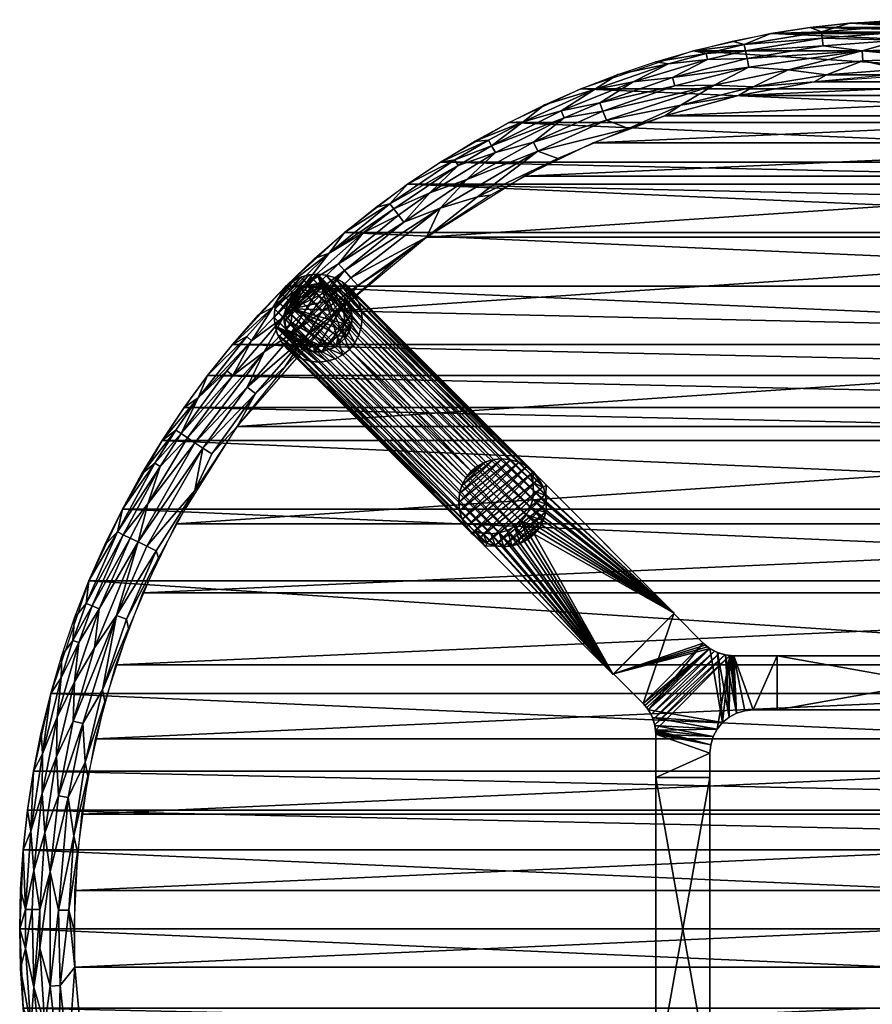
# Model space of a CAD drawing. Header units: inches. Extents: x -21 to 21, y -21 to 21.
# Tile 2 of 4: x -21 to -1.3, y -1.7 to 21. Entities that reach past the tile are written whole.
import ezdxf

# ---------------------------------------------------------------- set-up
doc = ezdxf.new("R2010")
doc.units = ezdxf.units.IN
doc.header["$MEASUREMENT"] = 0
for name, color, linetype in [('AFUTL-3-EDPL', 19, 'Continuous'), ('AFUTL-3-GDPL', 19, 'Continuous'), ('AFUTL-3-HWPT', 4, 'Continuous'), ('AFUTL-3-LGWD', 15, 'Continuous'), ('AFUTL-3-TPWD', 15, 'Continuous')]:
    doc.layers.add(name, color=color, linetype=linetype)

msp = doc.modelspace()

# ---------------------------------------------------------------- meshes
at = {"layer": 'AFUTL-3-EDPL'}
mesh = msp.add_polyface(dxfattribs=at)
corners = [(-0.646, 19.857, 28.505), (-2.362, 19.727, 28.505), (-1.523, 20.052, 28.592), (-2.442, 20.394, 28.871), (-4.198, 20.107, 28.871), (-4.234, 20.281, 29.056), (-3.253, 19.845, 28.592), (-4.06, 19.448, 28.505), (-4.959, 19.489, 28.592), (-2.481, 20.718, 29.266), (-2.463, 20.572, 29.056), (-4.265, 20.426, 29.266), (-0.673, 20.708, 29.056), (0.22, 20.334, 28.715), (0.218, 20.108, 28.592), (-1.541, 20.277, 28.715), (-3.647, 20.681, 29.547), (-0.667, 20.529, 28.871), (-0.678, 20.855, 29.266), (-4.156, 19.906, 28.715), (-0.916, 20.98, 29.547), (-1.83, 20.92, 29.547), (-2.741, 20.82, 29.547), (-5.109, 20.079, 29.056), (-2.651, 19.567, 28.476), (-4.394, 19.251, 28.476), (-0.886, 19.726, 28.476), (0, 21, 29.547), (-4.545, 20.502, 29.547)]
mesh.append_faces([[corners[k] for k in face] for face in [(20, 18, 21), (22, 9, 16), (12, 17, 10), (10, 3, 5), (5, 4, 23), (27, 18, 20), (21, 9, 22), (16, 11, 28)]], dxfattribs={"vtx0": -1, "vtx1": -1})
mesh.append_faces([[corners[k] for k in face] for face in [(0, 1, 2), (6, 7, 8), (9, 10, 11), (13, 14, 15), (16, 9, 11), (18, 12, 9), (13, 15, 17), (14, 0, 2), (6, 8, 19), (14, 2, 15), (15, 6, 19), (1, 7, 6), (21, 18, 9), (17, 3, 10), (15, 19, 4), (2, 1, 6), (2, 6, 15), (1, 24, 7), (0, 26, 1)]], dxfattribs={"vtx0": -1, "vtx1": -1, "vtx2": -1})
mesh.append_faces([[corners[k] for k in face] for face in [(9, 12, 10), (17, 15, 3), (11, 10, 5), (7, 24, 25), (1, 26, 24)]], dxfattribs={"vtx0": -1, "vtx2": -1})
mesh.append_faces([[corners[k] for k in face] for face in [(3, 15, 4)]], dxfattribs={"vtx1": -1})
mesh.append_faces([[corners[k] for k in face] for face in [(3, 4, 5)]], dxfattribs={"vtx1": -1, "vtx2": -1})
mesh = msp.add_polyface(dxfattribs=at)
corners = [(-7.182, 19.734, 29.547), (-6.017, 19.98, 29.266), (-7.723, 19.384, 29.266), (-7.443, 18.681, 28.592), (-6.938, 18.487, 28.476), (-9.032, 17.967, 28.592), (-5.923, 19.668, 28.871), (-7.603, 19.081, 28.871), (-6.828, 19.561, 29.056), (-4.06, 19.448, 28.505), (-5.729, 19.024, 28.505), (-4.959, 19.489, 28.592), (-6.315, 20.028, 29.547), (-4.198, 20.107, 28.871), (-5.109, 20.079, 29.056), (-5.435, 20.284, 29.547), (-4.265, 20.426, 29.266), (-5.145, 20.222, 29.266), (-8.495, 18.897, 29.056), (-4.545, 20.502, 29.547), (-5.864, 19.472, 28.715), (-7.527, 18.891, 28.715), (-4.156, 19.906, 28.715), (-4.234, 20.281, 29.056), (-9.134, 18.169, 28.715), (-6.102, 18.78, 28.476), (-4.394, 19.251, 28.476), (-8.422, 18.734, 28.871), (-8.036, 19.401, 29.547)]
mesh.append_faces([[corners[k] for k in face] for face in [(3, 4, 5), (12, 1, 0), (19, 16, 15), (20, 11, 21), (16, 23, 17), (15, 17, 12), (7, 21, 27), (0, 2, 28), (17, 14, 1)]], dxfattribs={"vtx0": -1, "vtx1": -1})
mesh.append_faces([[corners[k] for k in face] for face in [(0, 1, 2), (6, 7, 8), (9, 10, 11), (13, 6, 14), (11, 10, 3), (14, 6, 8), (8, 7, 18), (22, 11, 20), (10, 4, 3), (1, 8, 2), (1, 14, 8), (2, 8, 18), (13, 22, 6), (22, 20, 6), (6, 20, 7), (21, 3, 24), (11, 3, 21), (9, 26, 10)]], dxfattribs={"vtx0": -1, "vtx1": -1, "vtx2": -1})
mesh.append_faces([[corners[k] for k in face] for face in [(15, 16, 17), (17, 23, 14), (10, 25, 4), (10, 26, 25), (12, 17, 1)]], dxfattribs={"vtx0": -1, "vtx2": -1})
mesh.append_faces([[corners[k] for k in face] for face in [(20, 21, 7), (7, 27, 18)]], dxfattribs={"vtx1": -1, "vtx2": -1})
mesh = msp.add_polyface(dxfattribs=at)
corners = [(-9.372, 18.643, 29.266), (-8.495, 18.897, 29.056), (-10.099, 18.09, 29.056), (-9.032, 17.967, 28.592), (-11.285, 16.645, 28.592), (-10.672, 17.31, 28.715), (-6.938, 18.487, 28.476), (-8.568, 17.791, 28.476), (-10.5, 18.186, 29.547), (-10.171, 18.22, 29.266), (-12.13, 16.321, 28.715), (-8.422, 18.734, 28.871), (-9.134, 18.169, 28.715), (-10.012, 17.935, 28.871), (-7.527, 18.891, 28.715), (-10.873, 17.636, 29.056), (-11.527, 17.001, 28.871), (-12.359, 16.629, 29.056), (-8.036, 19.401, 29.547), (-7.723, 19.384, 29.266), (-8.875, 19.032, 29.547), (-10.427, 16.912, 28.505), (-10.128, 16.951, 28.476), (-11.607, 15.975, 28.476), (-11.283, 17.711, 29.547), (-10.951, 17.762, 29.266), (-12.045, 17.202, 29.547), (-9.697, 18.627, 29.547), (-12.447, 16.747, 29.266), (-7.443, 18.681, 28.592)]
mesh.append_faces([[corners[k] for k in face] for face in [(18, 19, 20), (24, 25, 26), (27, 0, 8), (0, 2, 9), (2, 13, 15), (20, 0, 27), (8, 9, 24), (9, 2, 25)]], dxfattribs={"vtx0": -1, "vtx1": -1})
mesh.append_faces([[corners[k] for k in face] for face in [(0, 1, 2), (3, 4, 5), (5, 4, 10), (11, 12, 13), (14, 12, 11), (15, 16, 17), (13, 16, 15), (11, 13, 2), (7, 21, 3), (1, 11, 2), (20, 19, 0), (25, 15, 28), (19, 1, 0), (5, 10, 16), (13, 5, 16), (12, 5, 13), (12, 3, 5), (21, 23, 4), (3, 21, 4)]], dxfattribs={"vtx0": -1, "vtx1": -1, "vtx2": -1})
mesh.append_faces([[corners[k] for k in face] for face in [(8, 0, 9), (21, 22, 23), (21, 7, 22), (25, 2, 15), (24, 9, 25)]], dxfattribs={"vtx0": -1, "vtx2": -1})
mesh.append_faces([[corners[k] for k in face] for face in [(6, 7, 3), (29, 3, 12)]], dxfattribs={"vtx1": -1, "vtx2": -1})
mesh = msp.add_polyface(dxfattribs=at)
corners = [(-12.784, 16.66, 29.547), (-12.447, 16.747, 29.266), (-13.499, 16.087, 29.547), (-13.348, 15.041, 28.592), (-13.187, 14.86, 28.505), (-14.599, 13.829, 28.592), (-13.85, 15.607, 29.266), (-13.068, 16.078, 29.056), (-14.41, 14.886, 29.056), (-12.045, 17.202, 29.547), (-10.951, 17.762, 29.266), (-13.633, 15.363, 28.871), (-12.13, 16.321, 28.715), (-11.285, 16.645, 28.592), (-13.498, 15.21, 28.715), (-15.355, 13.332, 28.715), (-14.912, 14.125, 28.871), (-11.607, 15.975, 28.476), (-15.149, 14.35, 29.266), (-12.252, 16.486, 28.871), (-15.645, 13.583, 29.056), (-14.849, 14.849, 29.547), (-14.187, 15.483, 29.547), (-12.359, 16.629, 29.056), (-10.873, 17.636, 29.056), (-12.312, 15.438, 28.476), (-13.646, 14.272, 28.476), (-14.424, 13.663, 28.505), (-11.527, 17.001, 28.871), (-15.483, 14.187, 29.547)]
mesh.append_faces([[corners[k] for k in face] for face in [(6, 23, 7)]], dxfattribs={"vtx0": -1})
mesh.append_faces([[corners[k] for k in face] for face in [(0, 1, 2), (3, 4, 5), (12, 13, 14), (13, 17, 3), (22, 6, 21), (23, 19, 7), (28, 12, 19), (9, 1, 0), (2, 6, 22), (21, 18, 29)]], dxfattribs={"vtx0": -1, "vtx1": -1})
mesh.append_faces([[corners[k] for k in face] for face in [(9, 10, 1), (7, 11, 8), (14, 15, 16), (6, 8, 18), (19, 11, 7), (18, 8, 20), (21, 6, 18), (11, 14, 16), (2, 1, 6), (1, 23, 6), (1, 24, 23), (19, 12, 11), (8, 16, 20), (11, 16, 8), (17, 4, 3), (4, 26, 27)]], dxfattribs={"vtx0": -1, "vtx1": -1, "vtx2": -1})
mesh.append_faces([[corners[k] for k in face] for face in [(6, 7, 8), (12, 14, 11), (13, 3, 14), (3, 5, 14), (28, 19, 23)]], dxfattribs={"vtx1": -1, "vtx2": -1})
mesh.append_faces([[corners[k] for k in face] for face in [(4, 25, 26), (17, 25, 4)]], dxfattribs={"vtx2": -1})
mesh = msp.add_polyface(dxfattribs=at)
corners = [(-13.187, 14.86, 28.505), (-14.424, 13.663, 28.505), (-14.599, 13.829, 28.592), (-16.079, 12.782, 28.871), (-17.125, 11.342, 28.871), (-17.273, 11.44, 29.056), (-15.756, 13.68, 29.266), (-15.645, 13.583, 29.056), (-16.881, 12.265, 29.266), (-15.552, 12.363, 28.505), (-16.766, 11.104, 28.592), (-15.742, 12.514, 28.592), (-16.564, 10.971, 28.505), (-16.218, 12.893, 29.056), (-14.912, 14.125, 28.871), (-16.66, 12.784, 29.547), (-15.483, 14.187, 29.547), (-15.149, 14.35, 29.266), (-16.087, 13.499, 29.547), (-16.954, 11.229, 28.715), (-15.355, 13.332, 28.715), (-13.498, 15.21, 28.715), (-17.202, 12.045, 29.547), (-17.397, 11.522, 29.266), (-17.711, 11.283, 29.547), (-17.753, 10.681, 29.056), (-13.646, 14.272, 28.476), (-14.87, 12.992, 28.476), (-15.975, 11.607, 28.476), (-17.88, 10.758, 29.266)]
mesh.append_faces([[corners[k] for k in face] for face in [(20, 4, 3), (8, 7, 13)]], dxfattribs={"vtx0": -1})
mesh.append_faces([[corners[k] for k in face] for face in [(13, 5, 8), (16, 17, 18), (23, 24, 8), (17, 7, 6), (7, 3, 13), (18, 6, 15)]], dxfattribs={"vtx0": -1, "vtx1": -1})
mesh.append_faces([[corners[k] for k in face] for face in [(0, 1, 2), (6, 7, 8), (9, 12, 10), (3, 5, 13), (14, 3, 7), (15, 6, 8), (11, 19, 20), (21, 2, 20), (1, 9, 11), (20, 19, 4), (2, 11, 20), (2, 1, 11), (1, 27, 9), (28, 12, 9)]], dxfattribs={"vtx0": -1, "vtx1": -1, "vtx2": -1})
mesh.append_faces([[corners[k] for k in face] for face in [(9, 10, 11), (8, 22, 15), (5, 23, 8), (14, 20, 3), (18, 17, 6), (4, 25, 5), (1, 26, 27), (9, 27, 28), (8, 24, 22), (5, 29, 23)]], dxfattribs={"vtx0": -1, "vtx2": -1})
mesh.append_faces([[corners[k] for k in face] for face in [(3, 4, 5), (11, 10, 19)]], dxfattribs={"vtx1": -1, "vtx2": -1})
mesh = msp.add_polyface(dxfattribs=at)
corners = [(-18.042, 9.817, 28.871), (-18.611, 9.105, 29.056), (-17.753, 10.681, 29.056), (-18.45, 9.026, 28.871), (-19.329, 7.46, 29.056), (-17.846, 8.731, 28.505), (-18.761, 7.241, 28.592), (-18.064, 8.837, 28.592), (-19.467, 7.513, 29.266), (-19.734, 7.182, 29.547), (-19.401, 8.036, 29.547), (-16.951, 10.128, 28.476), (-16.766, 11.104, 28.592), (-17.125, 11.342, 28.871), (-17.397, 11.522, 29.266), (-18.186, 10.5, 29.547), (-17.711, 11.283, 29.547), (-18.744, 9.17, 29.266), (-18.627, 9.697, 29.547), (-17.88, 10.758, 29.266), (-19.163, 7.396, 28.871), (-19.032, 8.875, 29.547), (-18.535, 7.153, 28.505), (-18.267, 8.937, 28.715), (-16.954, 11.229, 28.715), (-16.564, 10.971, 28.505), (-19.271, 6.493, 28.715), (-17.273, 11.44, 29.056), (-15.975, 11.607, 28.476), (-17.791, 8.568, 28.476)]
mesh.append_faces([[corners[k] for k in face] for face in [(20, 4, 3), (11, 12, 25), (4, 8, 1), (6, 23, 7), (7, 23, 12), (2, 19, 27), (3, 1, 0), (29, 5, 11), (19, 15, 14)]], dxfattribs={"vtx0": -1, "vtx1": -1})
mesh.append_faces([[corners[k] for k in face] for face in [(0, 1, 2), (0, 2, 13), (8, 10, 17), (17, 18, 19), (22, 6, 5), (23, 0, 24), (5, 7, 11), (12, 23, 24), (2, 17, 19), (1, 8, 17), (1, 17, 2), (24, 0, 13), (26, 20, 23), (29, 22, 5)]], dxfattribs={"vtx0": -1, "vtx1": -1, "vtx2": -1})
mesh.append_faces([[corners[k] for k in face] for face in [(3, 4, 1), (5, 6, 7), (8, 9, 10), (11, 7, 12), (14, 15, 16), (17, 21, 18), (23, 20, 3), (23, 3, 0), (19, 18, 15), (17, 10, 21)]], dxfattribs={"vtx0": -1, "vtx2": -1})
mesh.append_faces([[corners[k] for k in face] for face in [(28, 11, 25)]], dxfattribs={"vtx2": -1})
mesh = msp.add_polyface(dxfattribs=at)
corners = [(-18.761, 7.241, 28.592), (-19.271, 6.493, 28.715), (-18.267, 8.937, 28.715), (-19.761, 4.801, 28.715), (-20.151, 3.98, 28.871), (-19.731, 5.709, 28.871), (-20.133, 4.891, 29.056), (-20.044, 5.8, 29.266), (-19.634, 6.615, 29.056), (-20.471, 4.043, 29.266), (-20.502, 4.545, 29.547), (-20.284, 5.435, 29.547), (-19.491, 3.85, 28.505), (-19.541, 4.747, 28.592), (-19.085, 5.522, 28.505), (-20.102, 3.072, 28.715), (-19.774, 6.663, 29.266), (-19.734, 7.182, 29.547), (-19.467, 7.513, 29.266), (-20.028, 6.315, 29.547), (-19.163, 7.396, 28.871), (-20.481, 3.13, 29.056), (-18.535, 7.153, 28.505), (-19.329, 7.46, 29.056), (-19.429, 3.526, 28.476), (-19.035, 5.253, 28.476), (-18.487, 6.938, 28.476), (-17.791, 8.568, 28.476), (-20.681, 3.647, 29.547)]
mesh.append_faces([[corners[k] for k in face] for face in [(0, 3, 1)]], dxfattribs={"vtx0": -1})
mesh.append_faces([[corners[k] for k in face] for face in [(16, 17, 18), (3, 5, 1), (8, 16, 23), (24, 12, 25), (25, 14, 26), (26, 22, 27), (7, 19, 16)]], dxfattribs={"vtx0": -1, "vtx1": -1})
mesh.append_faces([[corners[k] for k in face] for face in [(3, 4, 5), (6, 7, 8), (12, 13, 14), (5, 6, 8), (9, 11, 7), (15, 4, 3), (14, 13, 0), (5, 8, 20), (6, 9, 7), (21, 9, 6), (14, 0, 22), (4, 6, 5), (4, 21, 6), (1, 5, 20), (13, 3, 0), (13, 15, 3), (25, 12, 14), (26, 14, 22)]], dxfattribs={"vtx0": -1, "vtx1": -1, "vtx2": -1})
mesh.append_faces([[corners[k] for k in face] for face in [(9, 10, 11), (16, 19, 17), (23, 16, 18), (20, 8, 23), (9, 28, 10), (7, 11, 19), (8, 7, 16)]], dxfattribs={"vtx0": -1, "vtx2": -1})
mesh.append_faces([[corners[k] for k in face] for face in [(0, 1, 2)]], dxfattribs={"vtx1": -1, "vtx2": -1})
mesh = msp.add_polyface(dxfattribs=at)
corners = [(-20.293, 1.321, 28.715), (-20.42, 2.221, 28.871), (-20.102, 3.072, 28.715), (-19.863, 0.43, 28.505), (-20.105, 0.436, 28.592), (-19.751, 2.148, 28.505), (-20.675, 1.346, 29.056), (-20.862, 0.452, 29.266), (-20.744, 2.256, 29.266), (-20.92, 1.83, 29.547), (-19.879, 3.038, 28.592), (-20.535, 0.445, 28.871), (-20.681, 3.647, 29.547), (-20.471, 4.043, 29.266), (-20.151, 3.98, 28.871), (-20.82, 2.741, 29.547), (-19.491, 3.85, 28.505), (-19.541, 4.747, 28.592), (-20.98, 0.916, 29.547), (-20.293, -1.321, 28.715), (-20.481, 3.13, 29.056), (-20.067, -1.306, 28.592), (-20.862, -0.452, 29.266), (-21, 0, 29.547), (-20.714, 0.449, 29.056), (-19.746, 0, 28.476), (-19.667, 1.77, 28.476), (-19.429, 3.526, 28.476), (-20.535, -0.445, 28.871)]
mesh.append_faces([[corners[k] for k in face] for face in [(4, 19, 0), (22, 23, 7), (24, 7, 6), (25, 3, 26), (26, 5, 27)]], dxfattribs={"vtx0": -1, "vtx1": -1})
mesh.append_faces([[corners[k] for k in face] for face in [(0, 1, 2), (3, 4, 5), (6, 7, 8), (7, 9, 8), (5, 4, 10), (0, 11, 1), (8, 12, 13), (2, 1, 14), (16, 10, 17), (11, 6, 1), (20, 8, 13), (6, 8, 20), (5, 10, 16), (1, 20, 14), (1, 6, 20), (10, 0, 2), (10, 2, 17), (26, 3, 5), (27, 5, 16)]], dxfattribs={"vtx0": -1, "vtx1": -1, "vtx2": -1})
mesh.append_faces([[corners[k] for k in face] for face in [(8, 15, 12), (7, 18, 9), (3, 21, 4), (24, 22, 7), (11, 24, 6), (0, 28, 11), (7, 23, 18), (8, 9, 15)]], dxfattribs={"vtx0": -1, "vtx2": -1})
mesh.append_faces([[corners[k] for k in face] for face in [(4, 0, 10)]], dxfattribs={"vtx1": -1, "vtx2": -1})
mesh = msp.add_polyface(dxfattribs=at)
corners = [(-20.675, -1.346, 29.056), (-20.862, -0.452, 29.266), (-20.714, 0.449, 29.056), (-20.42, -2.221, 28.871), (-20.293, -1.321, 28.715), (-20.102, -3.072, 28.715), (-20.92, -1.83, 29.547), (-20.744, -2.256, 29.266), (-20.82, -2.741, 29.547), (-20.067, -1.306, 28.592), (-19.726, -0.886, 28.476), (-19.879, -3.038, 28.592), (-20.151, -3.98, 28.871), (-20.471, -4.043, 29.266), (-20.481, -3.13, 29.056), (-20.133, -4.891, 29.056), (-19.567, -2.651, 28.476), (-20.98, -0.916, 29.547), (-20.535, 0.445, 28.871), (-21, 0, 29.547), (-20.535, -0.445, 28.871), (-20.293, 1.321, 28.715), (-19.541, -4.747, 28.592), (-19.306, -4.69, 28.505), (-19.251, -4.394, 28.476), (-19.863, 0.43, 28.505), (-20.681, -3.647, 29.547), (-20.502, -4.545, 29.547), (-19.761, -4.801, 28.715), (-20.105, 0.436, 28.592), (-19.746, 0, 28.476)]
mesh.append_faces([[corners[k] for k in face] for face in [(6, 7, 8), (9, 10, 11), (19, 1, 17), (11, 16, 22), (26, 13, 27), (9, 4, 29), (8, 13, 26), (17, 7, 6)]], dxfattribs={"vtx0": -1, "vtx1": -1})
mesh.append_faces([[corners[k] for k in face] for face in [(0, 1, 2), (3, 4, 5), (3, 5, 12), (13, 14, 15), (4, 9, 5), (17, 1, 7), (18, 0, 2), (14, 3, 12), (1, 0, 7), (14, 12, 15), (4, 20, 21), (20, 4, 3), (10, 9, 25), (8, 7, 13), (7, 0, 14), (7, 14, 13), (0, 3, 14), (12, 5, 28), (5, 11, 28), (22, 16, 23)]], dxfattribs={"vtx0": -1, "vtx1": -1, "vtx2": -1})
mesh.append_faces([[corners[k] for k in face] for face in [(11, 10, 16), (23, 16, 24), (5, 9, 11)]], dxfattribs={"vtx0": -1, "vtx2": -1})
mesh.append_faces([[corners[k] for k in face] for face in [(20, 0, 18)]], dxfattribs={"vtx1": -1})
mesh.append_faces([[corners[k] for k in face] for face in [(0, 20, 3), (30, 10, 25)]], dxfattribs={"vtx1": -1, "vtx2": -1})
at = {"layer": 'AFUTL-3-GDPL'}
mesh = msp.add_polyface(dxfattribs=at)
corners = [(-13.897, 13.521, 0.531), (-13.326, 14.02), (-14.697, 14.32, 0.531), (-14.528, 14.775), (-14.775, 13.69), (-13.69, 13.442), (-13.667, 14.551, 0.531), (-14.02, 14.891), (-14.492, 13.615, 0.531), (-13.442, 14.528), (-14.197, 13.326), (-14.891, 14.197), (-13.499, 13.972, 0.531), (-14.245, 14.719, 0.531), (-14.775, 14.528, 0.177), (-14.665, 13.552, 0.177), (-13.69, 14.775, 0.177), (-13.69, 13.442, 0.177), (-13.442, 13.69, 0.177), (-13.442, 14.528, 0.177), (-14.369, 14.852, 0.177), (-14.852, 13.849, 0.177), (-14.02, 13.326, 0.177), (-13.326, 14.02, 0.177), (-14.369, 13.365, 0.177), (-14.02, 14.891, 0.177), (-14.891, 14.197, 0.177), (-14.726, 14.011, 0.531), (-14.206, 13.491, 0.531), (-13.508, 14.283, 0.531), (-14.528, 13.442), (-13.442, 13.69), (-14.775, 14.528), (-13.69, 14.775), (-13.934, 14.709, 0.531), (-14.522, 14.577, 0.531), (-13.64, 13.695, 0.531), (-14.602, 13.726, 0.531), (-14.665, 14.665, 0.177), (-13.365, 14.369, 0.177), (-14.891, 14.02), (-14.197, 14.891), (-14.02, 13.326), (-13.326, 14.197), (-14.197, 13.326, 0.177), (-13.326, 14.197, 0.177), (-14.528, 14.775, 0.177), (-14.528, 13.442, 0.177), (-13.365, 13.849, 0.177), (-14.197, 14.891, 0.177), (-14.775, 13.69, 0.177), (-13.552, 13.825, 0.531)]
mesh.append_faces([[corners[k] for k in face] for face in [(2, 14, 26), (36, 17, 18), (6, 19, 16), (13, 49, 20), (29, 45, 39), (27, 26, 21), (35, 46, 38), (21, 40, 4), (47, 30, 24), (34, 16, 25), (48, 31, 1), (39, 43, 9), (20, 41, 3), (46, 3, 38), (50, 4, 15), (0, 22, 17), (48, 1, 23), (45, 43, 39), (24, 30, 10), (49, 41, 20), (26, 40, 21), (2, 26, 27), (15, 4, 30), (38, 3, 32), (6, 16, 34), (0, 17, 36), (38, 32, 14), (39, 9, 19), (26, 11, 40), (28, 24, 44), (24, 10, 44), (20, 3, 46), (15, 30, 47), (18, 31, 48), (21, 4, 50)]])
mesh.append_faces([[corners[k] for k in face] for face in [(8, 24, 28), (12, 45, 29), (13, 46, 35), (17, 31, 18), (12, 48, 23), (19, 33, 16), (22, 5, 17), (16, 7, 25), (14, 11, 26), (28, 22, 0), (29, 19, 6), (5, 1, 31), (3, 11, 32), (35, 14, 2), (28, 37, 8), (49, 7, 41), (22, 10, 42), (45, 1, 43), (8, 15, 47), (13, 25, 49), (37, 21, 50)]], dxfattribs={"vtx0": -1})
mesh.append_faces([[corners[k] for k in face] for face in [(30, 9, 10), (33, 4, 7), (41, 11, 3), (42, 1, 5), (27, 0, 2), (0, 27, 28), (9, 30, 33), (37, 15, 8), (7, 40, 41), (10, 43, 42), (51, 48, 12)]], dxfattribs={"vtx0": -1, "vtx1": -1})
mesh.append_faces([[corners[k] for k in face] for face in [(28, 27, 37), (10, 9, 43), (7, 4, 40), (33, 30, 4), (2, 6, 34), (2, 0, 36), (41, 40, 11), (42, 43, 1), (51, 18, 48), (2, 51, 12)]], dxfattribs={"vtx0": -1, "vtx2": -1})
mesh.append_faces([[corners[k] for k in face] for face in [(34, 25, 13), (27, 21, 37), (36, 18, 51), (44, 10, 22), (23, 1, 45), (25, 7, 49)]], dxfattribs={"vtx1": -1})
mesh.append_faces([[corners[k] for k in face] for face in [(12, 29, 2), (36, 51, 2), (34, 13, 2), (29, 6, 2)]], dxfattribs={"vtx1": -1, "vtx2": -1})
mesh.append_faces([[corners[k] for k in face] for face in [(8, 47, 24), (28, 44, 22), (14, 32, 11), (16, 33, 7), (22, 42, 5), (37, 50, 15), (17, 5, 31), (19, 9, 33), (13, 35, 2), (35, 38, 14), (29, 39, 19), (12, 23, 45), (13, 20, 46)]], dxfattribs={"vtx2": -1})
at = {"layer": 'AFUTL-3-HWPT'}
mesh = msp.add_polyface(dxfattribs=at)
corners = [(-7.293, 5.879, 28.476), (-5.879, 7.293, 28.476), (-8.841, 10.255, 28.476), (-8.9, 10.196, 28.476), (-8.846, 10.008, 28.476), (-8.828, 9.814, 28.476), (-8.848, 9.621, 28.476), (-8.905, 9.436, 28.476), (-8.996, 9.266, 28.476), (-9.118, 9.118, 28.476), (-9.266, 8.996, 28.476), (-9.436, 8.905, 28.476), (-9.621, 8.848, 28.476), (-9.814, 8.828, 28.476), (-10.008, 8.846, 28.476), (-10.196, 8.9, 28.476), (-10.255, 8.841, 28.476), (-5.879, 7.293, 26.476), (-9.142, 10.556, 26.476), (-10.556, 9.142, 26.476), (-7.293, 5.879, 26.476), (-9.2, 10.497, 26.476), (-10.497, 9.2, 26.476), (-10.309, 9.146, 26.476), (-10.115, 9.129, 26.476), (-9.922, 9.149, 26.476), (-9.737, 9.205, 26.476), (-9.567, 9.296, 26.476), (-9.418, 9.418, 26.476), (-9.296, 9.567, 26.476), (-9.205, 9.737, 26.476), (-9.149, 9.922, 26.476), (-9.129, 10.115, 26.476), (-9.146, 10.309, 26.476)]
mesh.append_faces([[corners[k] for k in face] for face in [(17, 2, 1), (16, 20, 0), (3, 18, 21), (16, 22, 19), (23, 19, 22), (3, 33, 4), (4, 32, 5), (5, 31, 6), (6, 30, 7), (7, 29, 8), (8, 28, 9), (10, 28, 27), (11, 27, 26), (12, 26, 25), (13, 25, 24), (14, 24, 23), (15, 23, 22), (1, 20, 17)]], dxfattribs={"vtx0": -1})
mesh.append_faces([[corners[k] for k in face] for face in [(1, 9, 0), (2, 4, 1), (33, 17, 32), (32, 17, 31), (31, 17, 30), (30, 17, 29), (29, 17, 28), (28, 20, 27), (27, 20, 26), (26, 20, 25), (25, 20, 24), (24, 20, 23)]], dxfattribs={"vtx0": -1, "vtx1": -1})
mesh.append_faces([[corners[k] for k in face] for face in [(0, 9, 10), (0, 10, 11), (1, 4, 5), (1, 5, 6), (1, 7, 8), (1, 8, 9), (0, 12, 13), (0, 13, 14), (14, 16, 0), (33, 18, 17), (28, 17, 20), (23, 20, 19)]], dxfattribs={"vtx0": -1, "vtx2": -1})
mesh.append_faces([[corners[k] for k in face] for face in [(15, 16, 14), (18, 2, 17), (19, 20, 16), (2, 18, 3), (15, 22, 16), (21, 18, 33), (21, 33, 3), (9, 28, 10), (10, 27, 11), (11, 26, 12), (12, 25, 13), (13, 24, 14), (14, 23, 15), (0, 20, 1)]], dxfattribs={"vtx1": -1})
mesh.append_faces([[corners[k] for k in face] for face in [(6, 7, 1), (11, 12, 0)]], dxfattribs={"vtx1": -1, "vtx2": -1})
mesh.append_faces([[corners[k] for k in face] for face in [(2, 3, 4), (4, 33, 32), (5, 32, 31), (6, 31, 30), (7, 30, 29), (8, 29, 28)]], dxfattribs={"vtx2": -1})
mesh = msp.add_polyface(dxfattribs=at)
corners = [(-5.89, 7.282, 26.508), (-5.89, 7.282, 28.476), (-5.209, 6.601, 28.476), (-5.209, 6.601, 26.486), (-7.282, 5.89, 28.476), (-7.282, 5.89, 26.508), (-6.601, 5.209, 26.486), (-6.601, 5.209, 28.476), (-3.5, 6.308, 28.476), (-3.5, 6.308, 26.476), (-4.502, 6.308, 26.476), (-4.502, 6.308, 28.476), (-3.5, 5.058, 28.476), (-3.5, 5.058, 26.476), (-5.057, 6.476, 28.476), (-4.884, 6.384, 28.476), (-4.697, 6.327, 28.476), (-4.532, 6.308, 26.476), (-4.563, 6.31, 26.476), (-4.594, 6.312, 26.476), (-4.716, 6.331, 26.477), (-4.837, 6.366, 26.477), (-4.954, 6.416, 26.479), (-5.062, 6.48, 26.481), (-5.114, 6.517, 26.483), (-5.163, 6.557, 26.484), (-6.308, 4.502, 28.476), (-6.327, 4.697, 28.476), (-6.384, 4.884, 28.476), (-6.476, 5.057, 28.476), (-6.557, 5.163, 26.484), (-6.517, 5.114, 26.483), (-6.48, 5.062, 26.481), (-6.416, 4.954, 26.479), (-6.366, 4.837, 26.477), (-6.331, 4.716, 26.477), (-6.312, 4.594, 26.476), (-6.31, 4.563, 26.476), (-6.308, 4.532, 26.476), (-6.308, 4.502, 26.476), (-4.058, 5.058, 28.476), (-4.058, 5.058, 26.476), (-6.308, 3.5, 28.476), (-5.058, 3.5, 28.476), (-5.058, 4.058, 28.476), (-5.039, 4.253, 28.476), (-4.982, 4.441, 28.476), (-4.889, 4.613, 28.476), (-4.765, 4.765, 28.476), (-4.613, 4.889, 28.476), (-4.441, 4.982, 28.476), (-4.253, 5.039, 28.476), (-6.308, 3.5, 26.476), (-5.058, 4.058, 26.476), (-5.039, 4.253, 26.476), (-4.982, 4.441, 26.476), (-4.889, 4.613, 26.476), (-4.765, 4.765, 26.476), (-4.613, 4.889, 26.476), (-4.441, 4.982, 26.476), (-4.253, 5.039, 26.476), (-5.058, 3.5, 26.476)]
mesh.append_faces([[corners[k] for k in face] for face in [(1, 5, 4), (9, 12, 13), (44, 42, 43), (60, 40, 51), (59, 51, 50), (58, 50, 49), (57, 49, 48), (56, 48, 47), (55, 47, 46), (54, 46, 45), (53, 43, 61), (41, 9, 13), (42, 61, 43)]], dxfattribs={"vtx0": -1})
mesh.append_faces([[corners[k] for k in face] for face in [(0, 2, 3), (8, 10, 11), (14, 24, 2), (15, 22, 14), (22, 15, 21), (21, 16, 20), (20, 16, 19), (19, 11, 18), (18, 11, 17), (17, 11, 10), (27, 36, 26), (28, 34, 27), (34, 28, 33), (33, 29, 32), (32, 29, 31), (31, 7, 30), (30, 7, 6), (13, 40, 41), (1, 7, 2), (2, 29, 14), (14, 48, 15), (15, 49, 16), (16, 50, 11), (48, 28, 47), (47, 27, 46), (46, 26, 45), (45, 26, 44), (52, 26, 39), (41, 40, 60), (32, 22, 33), (33, 21, 34), (34, 20, 35), (35, 19, 36), (18, 59, 19), (59, 10, 60), (60, 10, 41), (53, 39, 54), (5, 23, 6), (6, 23, 30), (30, 23, 31), (31, 23, 32)]], dxfattribs={"vtx0": -1, "vtx1": -1})
mesh.append_faces([[corners[k] for k in face] for face in [(14, 29, 48), (19, 56, 36)]], dxfattribs={"vtx0": -1, "vtx1": -1, "vtx2": -1})
mesh.append_faces([[corners[k] for k in face] for face in [(7, 5, 6), (2, 24, 25), (2, 25, 3), (14, 22, 23), (14, 23, 24), (21, 15, 16), (19, 16, 11), (26, 36, 37), (26, 37, 38), (27, 34, 35), (27, 35, 36), (33, 28, 29), (31, 29, 7), (2, 7, 29), (15, 48, 49), (16, 49, 50), (11, 50, 51), (11, 51, 40), (47, 28, 27), (46, 27, 26), (44, 26, 42), (40, 8, 11), (53, 45, 44), (33, 22, 21), (34, 21, 20), (35, 20, 19), (19, 59, 58), (19, 58, 57), (59, 17, 10), (41, 10, 9), (36, 56, 55), (36, 55, 54), (54, 39, 38), (54, 38, 37), (53, 52, 39), (5, 3, 25), (5, 25, 24)]], dxfattribs={"vtx0": -1, "vtx2": -1})
mesh.append_faces([[corners[k] for k in face] for face in [(1, 2, 0), (4, 5, 7), (9, 10, 8), (0, 5, 1), (8, 12, 9), (12, 40, 13), (12, 8, 40), (42, 26, 52), (60, 51, 59), (59, 50, 58), (58, 49, 57), (57, 48, 56), (56, 47, 55), (55, 46, 54), (54, 45, 53), (61, 52, 53), (0, 3, 5), (52, 61, 42)]], dxfattribs={"vtx1": -1})
mesh.append_faces([[corners[k] for k in face] for face in [(38, 39, 26), (29, 28, 48), (44, 43, 53), (23, 22, 32), (18, 17, 59), (57, 56, 19), (37, 36, 54), (24, 23, 5)]], dxfattribs={"vtx1": -1, "vtx2": -1})
mesh.append_faces([[corners[k] for k in face] for face in [(1, 4, 7)]], dxfattribs={"vtx2": -1})
mesh = msp.add_polyface(dxfattribs=at)
corners = [(-3.5, 5.058, 26.476), (-3.5, 6.308, 26.476), (3.5, 6.308, 26.476), (3.5, 5.058, 26.476), (3.5, 5.058, 28.476), (-3.5, 5.058, 28.476), (3.5, 6.308, 28.476), (-3.5, 6.308, 28.476)]
mesh.append_faces([[corners[k] for k in face] for face in [(3, 1, 2), (5, 3, 4), (2, 4, 3), (1, 6, 2), (5, 6, 7), (0, 7, 1)]], dxfattribs={"vtx0": -1})
mesh.append_faces([[corners[k] for k in face] for face in [(0, 1, 3), (0, 3, 5), (6, 4, 2), (7, 6, 1), (4, 6, 5), (5, 7, 0)]], dxfattribs={"vtx1": -1})
mesh = msp.add_polyface(dxfattribs=at)
corners = [(-6.308, 3.5, 26.476), (-5.058, 3.5, 26.476), (-5.058, -3.5, 26.476), (-6.308, -3.5, 26.476), (-6.308, 3.5, 28.476), (-6.308, -3.5, 28.476), (-5.058, -3.5, 28.476), (-5.058, 3.5, 28.476)]
mesh.append_faces([[corners[k] for k in face] for face in [(3, 1, 2), (4, 3, 5), (2, 5, 3), (6, 1, 7), (6, 4, 5), (7, 0, 4)]], dxfattribs={"vtx0": -1})
mesh.append_faces([[corners[k] for k in face] for face in [(0, 1, 3), (0, 3, 4), (6, 5, 2), (2, 1, 6), (7, 4, 6), (1, 0, 7)]], dxfattribs={"vtx1": -1})
at = {"layer": 'AFUTL-3-LGWD'}
mesh = msp.add_polyface(dxfattribs=at)
corners = [(-13.383, 13.383, 0.098), (-13.258, 13.535, 0.098), (-13.166, 13.71, 0.098), (-13.111, 13.9, 0.098), (-13.093, 14.097, 0.098), (-13.115, 14.296, 0.098), (-13.175, 14.487, 0.098), (-13.271, 14.663, 0.098), (-13.399, 14.819, 0.098), (-13.554, 14.946, 0.098), (-13.731, 15.042, 0.098), (-13.922, 15.102, 0.098), (-14.12, 15.124, 0.098), (-14.318, 15.106, 0.098), (-14.507, 15.051, 0.098), (-14.682, 14.959, 0.098), (-14.834, 14.834, 0.098), (-14.959, 14.682, 0.098), (-15.051, 14.507, 0.098), (-15.106, 14.318, 0.098), (-15.124, 14.12, 0.098), (-15.102, 13.922, 0.098), (-15.042, 13.731, 0.098), (-14.946, 13.554, 0.098), (-14.819, 13.399, 0.098), (-14.663, 13.271, 0.098), (-14.487, 13.175, 0.098), (-14.296, 13.115, 0.098), (-14.097, 13.093, 0.098), (-13.9, 13.111, 0.098), (-13.71, 13.166, 0.098), (-13.535, 13.258, 0.098), (-10.57, 10.57, 28.472), (-10.417, 10.694, 28.472), (-10.243, 10.786, 28.472), (-10.053, 10.842, 28.472), (-9.855, 10.859, 28.472), (-9.657, 10.838, 28.472), (-9.466, 10.778, 28.472), (-9.289, 10.682, 28.472), (-9.134, 10.554, 28.472), (-9.006, 10.399, 28.472), (-8.91, 10.222, 28.472), (-8.851, 10.031, 28.472), (-8.829, 9.833, 28.472), (-8.846, 9.635, 28.472), (-8.902, 9.445, 28.472), (-8.994, 9.271, 28.472), (-9.118, 9.118, 28.472), (-9.271, 8.994, 28.472), (-9.445, 8.902, 28.472), (-9.635, 8.846, 28.472), (-9.833, 8.829, 28.472), (-10.031, 8.851, 28.472), (-10.222, 8.91, 28.472), (-10.399, 9.006, 28.472), (-10.554, 9.134, 28.472), (-10.682, 9.289, 28.472), (-10.778, 9.466, 28.472), (-10.838, 9.657, 28.472), (-10.859, 9.855, 28.472), (-10.842, 10.053, 28.472), (-10.786, 10.243, 28.472), (-10.694, 10.417, 28.472)]
mesh.append_faces([[corners[k] for k in face] for face in [(0, 47, 48), (46, 1, 2), (44, 3, 4), (42, 5, 6), (40, 7, 8), (38, 9, 10), (36, 11, 12), (34, 13, 14), (32, 15, 16), (63, 18, 62), (61, 20, 60), (59, 22, 58), (57, 24, 56), (55, 26, 54), (53, 28, 52), (51, 30, 50), (47, 49, 48), (23, 25, 24), (15, 17, 16), (7, 9, 8)]], dxfattribs={"vtx0": -1})
mesh.append_faces([[corners[k] for k in face] for face in [(1, 47, 0), (47, 1, 46), (45, 3, 44), (43, 5, 42), (41, 7, 40), (39, 9, 38), (37, 11, 36), (35, 13, 34), (33, 15, 32), (32, 17, 63), (62, 19, 61), (60, 21, 59), (58, 23, 57), (56, 25, 55), (54, 27, 53), (52, 29, 51), (50, 31, 49), (33, 63, 34), (34, 62, 35), (35, 61, 36), (36, 60, 37), (37, 59, 38), (38, 58, 39), (39, 57, 40), (40, 56, 41), (41, 55, 42), (42, 54, 43), (43, 53, 44), (44, 52, 45), (45, 51, 46), (46, 50, 47), (21, 27, 22), (22, 26, 23), (12, 20, 13), (13, 19, 14), (14, 18, 15), (11, 4, 12), (4, 11, 5), (5, 10, 6), (6, 9, 7)]], dxfattribs={"vtx0": -1, "vtx1": -1})
mesh.append_faces([[corners[k] for k in face] for face in [(12, 31, 21)]], dxfattribs={"vtx0": -1, "vtx1": -1, "vtx2": -1})
mesh.append_faces([[corners[k] for k in face] for face in [(45, 2, 3), (43, 4, 5), (41, 6, 7), (39, 8, 9), (37, 10, 11), (35, 12, 13), (33, 14, 15), (63, 17, 18), (61, 19, 20), (59, 21, 22), (57, 23, 24), (55, 25, 26), (53, 27, 28), (51, 29, 30), (49, 31, 0), (34, 63, 62), (35, 62, 61), (36, 61, 60), (37, 60, 59), (38, 59, 58), (39, 58, 57), (40, 57, 56), (41, 56, 55), (42, 55, 54), (43, 54, 53), (44, 53, 52), (45, 52, 51), (46, 51, 50), (47, 50, 49), (12, 0, 31), (21, 31, 30), (21, 30, 29), (21, 28, 27), (22, 27, 26), (23, 26, 25), (13, 20, 19), (14, 19, 18), (15, 18, 17), (12, 4, 3), (12, 3, 2), (5, 11, 10), (6, 10, 9)]], dxfattribs={"vtx0": -1, "vtx2": -1})
mesh.append_faces([[corners[k] for k in face] for face in [(46, 2, 45), (44, 4, 43), (42, 6, 41), (40, 8, 39), (38, 10, 37), (36, 12, 35), (34, 14, 33), (32, 63, 33)]], dxfattribs={"vtx1": -1})
mesh.append_faces([[corners[k] for k in face] for face in [(1, 0, 12), (29, 28, 21), (21, 20, 12), (2, 1, 12)]], dxfattribs={"vtx1": -1, "vtx2": -1})
mesh.append_faces([[corners[k] for k in face] for face in [(0, 48, 49), (32, 16, 17), (62, 18, 19), (60, 20, 21), (58, 22, 23), (56, 24, 25), (54, 26, 27), (52, 28, 29), (50, 30, 31)]], dxfattribs={"vtx2": -1})
at = {"layer": 'AFUTL-3-TPWD'}
mesh = msp.add_polyface(dxfattribs=at)
corners = [(-19.401, 8.036, 29.547), (0, 21, 29.547), (0, -21, 29.547), (19.401, -8.036, 29.547), (-18.157, -7.761, 28.476), (0, -19.746, 28.476), (0, 19.746, 28.476), (18.157, -7.761, 28.476), (-16.087, -13.499, 29.547), (16.087, 13.499, 29.547), (-18.157, 7.761, 28.476), (18.157, 7.761, 28.476), (-20.92, -1.83, 29.547), (13.499, -16.087, 29.547), (-13.499, 16.087, 29.547), (8.036, 19.401, 29.547), (-8.036, -19.401, 29.547), (7.761, 18.157, 28.476), (-7.761, -18.157, 28.476), (-7.761, 18.157, 28.476), (7.761, -18.157, 28.476), (-13.646, 14.272, 28.476), (-14.272, -13.646, 28.476), (13.646, -14.272, 28.476), (14.272, 13.646, 28.476), (20.92, -1.83, 29.547), (-19.401, -8.036, 29.547), (-8.036, 19.401, 29.547), (19.401, 8.036, 29.547), (8.036, -19.401, 29.547), (20.92, 1.83, 29.547), (-20.92, 1.83, 29.547), (-13.499, -16.087, 29.547), (-16.087, 13.499, 29.547), (13.499, 16.087, 29.547), (16.087, -13.499, 29.547), (19.251, 4.394, 28.476), (4.394, -19.251, 28.476), (-19.251, -4.394, 28.476), (-4.394, 19.251, 28.476), (4.394, 19.251, 28.476), (-19.251, 4.394, 28.476), (19.251, -4.394, 28.476), (-4.394, -19.251, 28.476), (11.607, 15.975, 28.476), (-15.975, 11.607, 28.476), (15.975, -11.607, 28.476), (-11.607, -15.975, 28.476), (-19.726, -0.886, 28.476), (19.726, -0.886, 28.476), (17.711, 11.283, 29.547), (-17.711, -11.283, 29.547), (11.283, -17.711, 29.547), (-11.283, 17.711, 29.547), (17.711, -11.283, 29.547), (-17.711, 11.283, 29.547), (-11.283, -17.711, 29.547), (11.283, 17.711, 29.547), (-11.607, 15.975, 28.476), (11.607, -15.975, 28.476), (-15.975, -11.607, 28.476), (15.975, 11.607, 28.476), (1.83, 20.92, 29.547), (-1.83, -20.92, 29.547), (-1.83, 20.92, 29.547), (1.83, -20.92, 29.547), (20.681, -3.647, 29.547), (-3.647, -20.681, 29.547), (-20.681, 3.647, 29.547), (3.647, 20.681, 29.547), (20.681, 3.647, 29.547), (-20.681, -3.647, 29.547), (-3.647, 20.681, 29.547), (3.647, -20.681, 29.547), (5.435, 20.284, 29.547), (20.284, -5.435, 29.547), (-5.435, -20.284, 29.547), (-20.284, 5.435, 29.547), (-5.435, 20.284, 29.547), (5.435, -20.284, 29.547), (20.284, 5.435, 29.547), (-20.284, -5.435, 29.547), (21, 0, 29.547), (-21, 0, 29.547), (-9.697, -18.627, 29.547), (18.627, -9.697, 29.547), (-18.627, 9.697, 29.547), (9.697, 18.627, 29.547), (9.697, -18.627, 29.547), (-9.697, 18.627, 29.547), (-18.627, -9.697, 29.547), (18.627, 9.697, 29.547), (-14.849, 14.849, 29.547), (-14.849, -14.849, 29.547), (14.849, -14.849, 29.547), (14.849, 14.849, 29.547), (19.726, 0.886, 28.476), (-19.726, 0.886, 28.476), (2.651, -19.567, 28.476), (-19.567, -2.651, 28.476), (-2.651, 19.567, 28.476), (19.567, 2.651, 28.476), (-19.567, 2.651, 28.476), (19.567, -2.651, 28.476), (2.651, 19.567, 28.476), (-2.651, -19.567, 28.476), (-9.357, -17.388, 28.476), (9.357, 17.388, 28.476), (17.388, -9.357, 28.476), (-17.388, 9.357, 28.476), (-9.357, 17.388, 28.476), (17.388, 9.357, 28.476), (9.357, -17.388, 28.476), (-17.388, -9.357, 28.476), (-6.102, -18.78, 28.476), (-18.78, 6.102, 28.476), (18.78, -6.102, 28.476), (6.102, 18.78, 28.476), (-18.78, -6.102, 28.476), (-6.102, 18.78, 28.476), (18.78, 6.102, 28.476), (6.102, -18.78, 28.476), (2.741, 20.82, 29.547), (20.82, -2.741, 29.547), (-2.741, -20.82, 29.547), (-20.82, 2.741, 29.547), (20.82, 2.741, 29.547), (-20.82, -2.741, 29.547), (-2.741, 20.82, 29.547), (2.741, -20.82, 29.547), (12.045, 17.202, 29.547), (-17.202, 12.045, 29.547), (17.202, -12.045, 29.547), (-12.045, -17.202, 29.547), (17.202, 12.045, 29.547), (12.045, -17.202, 29.547), (-17.202, -12.045, 29.547), (-12.045, 17.202, 29.547), (16.66, -12.784, 29.547), (-12.784, -16.66, 29.547), (12.784, 16.66, 29.547), (-16.66, 12.784, 29.547), (16.66, 12.784, 29.547)]
mesh.append_faces([[corners[k] for k in face] for face in [(104, 100, 6), (105, 98, 5), (64, 62, 1), (65, 63, 2)]], dxfattribs={"vtx0": -1})
mesh.append_faces([[corners[k] for k in face] for face in [(96, 97, 101), (77, 80, 0), (85, 90, 54), (86, 91, 55), (27, 15, 78), (29, 16, 79), (44, 58, 107), (47, 59, 106), (113, 108, 60), (111, 109, 61), (75, 81, 3), (53, 57, 89), (52, 56, 88), (83, 82, 31), (33, 9, 92), (35, 8, 94), (120, 115, 11), (118, 116, 4), (17, 19, 117), (18, 20, 114), (24, 21, 44), (22, 23, 47), (48, 49, 99), (13, 32, 135), (14, 34, 137), (138, 136, 35), (141, 142, 33), (60, 46, 22), (61, 45, 24), (123, 127, 66), (125, 126, 68), (72, 69, 128), (73, 67, 129), (66, 71, 75), (68, 70, 77), (78, 74, 72), (79, 76, 73), (12, 25, 83), (3, 26, 85), (0, 28, 86), (88, 84, 29), (89, 87, 27), (92, 95, 14), (94, 93, 13), (97, 96, 48), (99, 103, 38), (101, 102, 36), (40, 39, 104), (43, 37, 105), (106, 112, 18), (107, 110, 17), (11, 10, 111), (4, 7, 113), (114, 121, 43), (117, 119, 40), (38, 42, 118), (36, 41, 120), (25, 12, 123), (31, 30, 125), (128, 122, 64), (129, 124, 65), (55, 50, 131), (54, 51, 132), (135, 133, 52), (137, 130, 53), (132, 136, 138), (131, 134, 141)]], dxfattribs={"vtx0": -1, "vtx1": -1})
mesh.append_faces([[corners[k] for k in face] for face in [(0, 80, 28), (3, 81, 26), (61, 109, 45), (60, 108, 46), (88, 56, 84), (89, 57, 87), (101, 97, 102), (107, 58, 110), (106, 59, 112), (54, 90, 51), (55, 91, 50), (31, 82, 30), (13, 93, 32), (14, 95, 34), (114, 20, 121), (117, 19, 119), (11, 115, 10), (4, 116, 7), (24, 45, 21), (22, 46, 23), (99, 49, 103), (33, 142, 9), (35, 136, 8), (135, 32, 139), (137, 34, 140), (44, 21, 58), (47, 23, 59), (78, 15, 74), (79, 16, 76), (129, 67, 124), (128, 69, 122), (68, 126, 70), (66, 127, 71), (72, 74, 69), (73, 76, 67), (77, 70, 80), (75, 71, 81), (83, 25, 82), (29, 84, 16), (27, 87, 15), (85, 26, 90), (86, 28, 91), (94, 8, 93), (92, 9, 95), (48, 96, 49), (105, 37, 98), (104, 39, 100), (36, 102, 41), (38, 103, 42), (113, 7, 108), (111, 10, 109), (17, 110, 19), (18, 112, 20), (120, 41, 115), (118, 42, 116), (40, 119, 39), (43, 121, 37), (64, 122, 62), (65, 124, 63), (125, 30, 126), (123, 12, 127), (53, 130, 57), (52, 133, 56), (131, 50, 134), (132, 51, 136), (135, 139, 133), (137, 140, 130), (141, 134, 142)]], dxfattribs={"vtx0": -1, "vtx2": -1})

doc.saveas('drawing.dxf')
